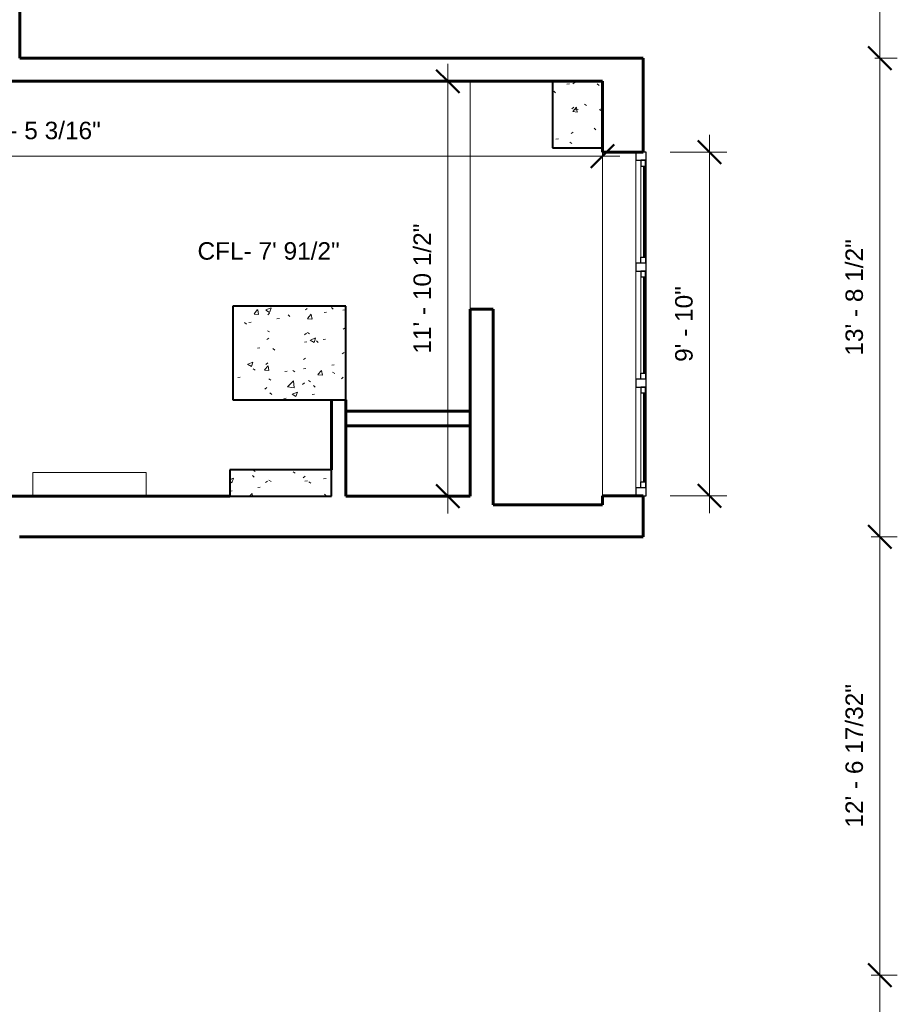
# Model space of a CAD drawing. Header units: inches. Extents: x -1858 to 52, y -52 to 865.
# Tile 10 of 11: x -249 to 52, y 210 to 548. Entities that reach past the tile are written whole.
import ezdxf

# ---------------------------------------------------------------- set-up
doc = ezdxf.new("R2010")
doc.units = ezdxf.units.IN
doc.header["$MEASUREMENT"] = 0
for name, color, linetype, lineweight in [('A-ANNO-DIMS', 211, 'Continuous', 9), ('A-ANNO-DIMS-64', 211, 'Continuous', 9), ('A-FLOR', 192, 'Continuous', 18), ('A-GLAZ', 151, 'Continuous', 18), ('A-GLAZ-CWMG', 51, 'Continuous', 9), ('A-WALL', 113, 'Continuous', 18), ('G-ANNO-TEXT', 231, 'Continuous', 9), ('I-WALL', 2, 'Continuous', 18), ('M-EQPM', 50, 'Continuous', 9), ('S-COLS', 52, 'Continuous', 9)]:
    doc.layers.add(name, color=color, linetype=linetype, lineweight=lineweight)
doc.styles.add('Arial', font='arial.ttf', dxfattribs={"height": 6})
doc.dimstyles.new('Linear_-_3_32__Arial', dxfattribs={"dimscale": 12, "dimtxt": 6.121556, "dimasz": 0.666667, "dimexe": 0.5, "dimexo": 0.333333, "dimgap": 0.333333, "dimtad": 1, "dimdec": 5, "dimrnd": 0.03125, "dimzin": 1, "dimdsep": 46, "dimlunit": 4, "dimtxsty": 'Arial', "dimblk1": 'OBLIQUE', "dimblk2": 'OBLIQUE', "dimsah": 1, "dimcen": 0.09, "dimdle": 0.5, "dimazin": 0, "dimtfac": 1, "dimtdec": 4, "dimtix": 1, "dimtmove": 0, "dimatfit": 3, "dimfxl": 1, "dimtvp": 1, "dimtfill": 1, "dimfrac": 2, "dimtolj": 1, "dimtzin": 0, "dimarcsym": 2})

# ---------------------------------------------------------------- blocks, each defined once
blk = doc.blocks.new('Concrete-Rectangular-Column - 10_5_ x 2_ 3-407906-GFL')
at = {"layer": 'S-COLS'}
h = blk.add_hatch(dxfattribs=at)
h.set_pattern_fill('FP_2', color=256, style=0, pattern_type=2)
h.set_pattern_definition([(50, (156.497, -433.791), (18.36206, -1.60683), [1.92, -21.12]), (355, (156.497, -433.791), (-3.55226, 19.2559), [1.536, -16.896]), (100.451, (158.027, -433.925), (14.8102, 17.6493), [1.632, -17.949]), (46.184, (156.497, -428.67), (27.3212, -4.2376), [2.88, -31.68]), (96.636, (158.774, -429.024), (23.9275, 24.9372), [2.448, -26.924]), (351.184, (156.497, -428.67), (23.9276, 24.9374), [2.304, -25.344]), (21, (159.057, -429.951), (15.2808, -10.30746), [1.92, -21.12]), (326, (159.057, -429.951), (6.22856, 18.5637), [1.536, -16.896]), (71.451, (160.331, -430.81), (21.50985, 8.2563), [1.632, -17.949]), (37.5, (156.497, -433.791), (0.311095, 8.52254), [0.8448, -15.846, 0.8448, -16.307, -16.96]), (37.5, (156.497, -433.791), (0.311095, 8.52254), [-33.843, 0.8448, -16.115]), (7.5, (156.497, -433.791), (6.73464, 10.09743), [0.8448, -8.934, 0.8448, -15.462, -6.464]), (7.5, (156.497, -433.791), (6.73464, 10.09743), [-26.086, 0.8448, -5.619]), (327.5, (150.788, -433.791), (13.66611, -0.57719), [0.8448, -5.555, 0.8448, -19.123, -26.496]), (327.5, (150.788, -433.791), (13.66611, -0.57719), [-26.368, 0.8448, -25.651]), (317.5, (148.228, -433.791), (14.92985, 2.56286), [0.8448, -7.475, 0.8448, -12.416, -18.816]), (317.5, (148.228, -433.791), (14.92985, 2.56286), [-21.581, 0.8448, -17.971])])
h.paths.add_polyline_path([(19.4375, -16.125), (19.4375, 16.125), (-19.4375, 16.125), (-19.4375, -16.125)])
at = {"layer": 'S-COLS', "lineweight": 40}
for p, q in [((19.4375, 16.125), (-19.4375, 16.125)), ((-19.4375, 16.125), (-19.4375, -16.125)), ((19.4375, -16.125), (19.4375, 16.125)), ((-19.4375, -16.125), (19.4375, -16.125))]:
    blk.add_line(p, q, dxfattribs=at)
blk = doc.blocks.new('Concrete-Rectangular-Column - 10_5_ x 2_ 4-408133-GFL')
at = {"layer": 'S-COLS'}
h = blk.add_hatch(dxfattribs=at)
h.set_pattern_fill('FP_3', color=256, style=0, pattern_type=2)
h.set_pattern_definition([(320, (-389.153, -159.466), (-1.60683, -18.36206), [1.92, -21.12]), (265, (-389.153, -159.466), (19.2559, 3.55226), [1.536, -16.896]), (10.451, (-389.287, -160.996), (17.6493, -14.8102), [1.632, -17.949]), (316.184, (-384.033, -159.466), (-4.2376, -27.3212), [2.88, -31.68]), (6.636, (-384.386, -161.743), (24.9372, -23.9275), [2.448, -26.924]), (261.184, (-384.033, -159.466), (24.9374, -23.9276), [2.304, -25.344]), (291, (-385.313, -162.026), (-10.30746, -15.2808), [1.92, -21.12]), (236, (-385.313, -162.026), (18.5637, -6.2286), [1.536, -16.896]), (341.451, (-386.172, -163.299), (8.2563, -21.50985), [1.632, -17.949]), (307.5, (-389.153, -159.466), (8.52254, -0.3111), [0.8448, -15.846, 0.8448, -16.307, -16.96]), (307.5, (-389.153, -159.466), (8.52254, -0.3111), [-33.843, 0.8448, -16.115]), (277.5, (-389.153, -159.466), (10.09743, -6.73464), [0.8448, -8.934, 0.8448, -15.462, -6.464]), (277.5, (-389.153, -159.466), (10.09743, -6.73464), [-26.086, 0.8448, -5.619]), (237.5, (-389.153, -153.757), (-0.57719, -13.66611), [0.8448, -5.555, 0.8448, -19.123, -26.496]), (237.5, (-389.153, -153.757), (-0.57719, -13.66611), [-26.368, 0.8448, -25.651]), (227.5, (-389.153, -151.197), (2.56286, -14.92985), [0.8448, -7.475, 0.8448, -12.416, -18.816]), (227.5, (-389.153, -151.197), (2.56286, -14.92985), [-21.581, 0.8448, -17.971])])
h.paths.add_polyline_path([(-4.54, -17.41), (4.54, -17.41), (4.54, 17.41), (-4.54, 17.41)])
at = {"layer": 'S-COLS', "lineweight": 40}
for p, q in [((4.54, 17.41), (-4.54, 17.41)), ((-4.54, 17.41), (-4.54, -17.41)), ((4.54, -17.41), (4.54, 17.41)), ((-4.54, -17.41), (4.54, -17.41))]:
    blk.add_line(p, q, dxfattribs=at)
blk = doc.blocks.new('Radiator - Hydronic Fin Tube - 0-1_4_ NPT-485775-GFL')
at = {"layer": 'M-EQPM'}
for p, q in [((-36, 7), (-36, 15.125)), ((-36, 15.125), (3, 15.125)), ((3, 15.125), (3, 7))]:
    blk.add_line(p, q, dxfattribs=at)
blk = doc.blocks.new('Curtain Wall-Awning - Curtain Wall-Awning 2-487000-GFL')
at = {"layer": 'A-GLAZ', "lineweight": 30}
for p, q in [((-15.67, 1.5), (-17.67, 1.5)), ((-17.67, 1.5), (-17.67, 0)), ((-17.67, 0), (-17.67, 1.5)), ((-15.67, 0), (-15.67, 1.5)), ((15.67, 0), (15.67, 1.5)), ((15.67, 1.5), (17.67, 1.5)), ((17.67, 1.5), (17.67, 0)), ((17.67, 1.5), (17.67, 0)), ((-17.67, 0), (-15.67, 0)), ((17.67, 0), (15.67, 0))]:
    blk.add_line(p, q, dxfattribs=at)
at = {"layer": 'A-GLAZ', "lineweight": 9}
for p, q in [((-17.67, 1.5), (17.67, 1.5)), ((17.67, 0), (-17.67, 0))]:
    blk.add_line(p, q, dxfattribs=at)
at = {"layer": 'A-GLAZ', "lineweight": 40}
blk.add_line((-15.67, 1), (15.67, 1), dxfattribs=at)
blk = doc.blocks.new('Curtain Wall-Awning - Curtain Wall-Awning 2-487099-GFL')
at = {"layer": 'A-GLAZ', "lineweight": 30}
for p, q in [((-16.54, 1.5), (-18.54, 1.5)), ((-18.54, 1.5), (-18.54, 0)), ((-18.54, 0), (-18.54, 1.5)), ((-16.54, 0), (-16.54, 1.5)), ((16.54, 0), (16.54, 1.5)), ((16.54, 1.5), (18.54, 1.5)), ((18.54, 1.5), (18.54, 0)), ((18.54, 1.5), (18.54, 0)), ((-18.54, 0), (-16.54, 0)), ((18.54, 0), (16.54, 0))]:
    blk.add_line(p, q, dxfattribs=at)
at = {"layer": 'A-GLAZ', "lineweight": 9}
for p, q in [((-18.54, 1.5), (18.54, 1.5)), ((18.54, 0), (-18.54, 0))]:
    blk.add_line(p, q, dxfattribs=at)
at = {"layer": 'A-GLAZ', "lineweight": 40}
blk.add_line((-16.54, 1), (16.54, 1), dxfattribs=at)
blk = doc.blocks.new('Curtain Wall-Awning - Curtain Wall-Awning 2-487100-GFL')
at = {"layer": 'A-GLAZ', "lineweight": 30}
for p, q in [((-15.29, 1.5), (-17.29, 1.5)), ((-17.29, 1.5), (-17.29, 0)), ((-17.29, 0), (-17.29, 1.5)), ((-15.29, 0), (-15.29, 1.5)), ((15.29, 0), (15.29, 1.5)), ((15.29, 1.5), (17.29, 1.5)), ((17.29, 1.5), (17.29, 0)), ((17.29, 1.5), (17.29, 0)), ((-17.29, 0), (-15.29, 0)), ((17.29, 0), (15.29, 0))]:
    blk.add_line(p, q, dxfattribs=at)
at = {"layer": 'A-GLAZ', "lineweight": 9}
for p, q in [((-17.29, 1.5), (17.29, 1.5)), ((17.29, 0), (-17.29, 0))]:
    blk.add_line(p, q, dxfattribs=at)
at = {"layer": 'A-GLAZ', "lineweight": 40}
blk.add_line((-15.29, 1), (15.29, 1), dxfattribs=at)
blk = doc.blocks.new('Rectangular Mullion - 2_5_ x 5_ rectangular 2-487003-GFL')
at = {"layer": 'A-GLAZ-CWMG', "lineweight": 30}
for p, q in [((0, 1.75), (-2.75, 1.75)), ((-2.75, 1.75), (-2.75, -1.75)), ((0, -1.75), (0, 1.75)), ((-2.75, -1.75), (0, -1.75))]:
    blk.add_line(p, q, dxfattribs=at)
blk = doc.blocks.new('Rectangular Mullion - 2_5_ x 5_ rectangular 2-487004-GFL')
at = {"layer": 'A-GLAZ-CWMG', "lineweight": 30}
for p, q in [((-2.75, 1.75), (0, 1.75)), ((-2.75, -1.75), (-2.75, 1.75)), ((0, 1.75), (0, -1.75)), ((0, -1.75), (-2.75, -1.75))]:
    blk.add_line(p, q, dxfattribs=at)
blk = doc.blocks.new('Rectangular Mullion - 2_5_ x 5_ rectangular 2-486996-GFL')
at = {"layer": 'A-GLAZ-CWMG'}
for p, q in [((-37.5, 464.67), (-37.5, 500)), ((-34, 464.67), (-34, 500))]:
    blk.add_line(p, q, dxfattribs=at)
blk = doc.blocks.new('Rectangular Mullion - 2_5_ x 5_ rectangular 2-486997-GFL')
at = {"layer": 'A-GLAZ-CWMG', "lineweight": 30}
for p, q in [((-1.25, 1.75), (1.5, 1.75)), ((-1.25, -1.75), (-1.25, 1.75)), ((1.5, 1.75), (1.5, -1.75)), ((1.5, -1.75), (-1.25, -1.75))]:
    blk.add_line(p, q, dxfattribs=at)
blk = doc.blocks.new('Rectangular Mullion - 2_5_ x 5_ rectangular 2-487096-GFL')
at = {"layer": 'A-GLAZ-CWMG'}
for p, q in [((-37.5, 424.83), (-37.5, 461.92)), ((-34, 424.83), (-34, 461.92))]:
    blk.add_line(p, q, dxfattribs=at)
blk = doc.blocks.new('Rectangular Mullion - 2_5_ x 5_ rectangular 2-487097-GFL')
at = {"layer": 'A-GLAZ-CWMG'}
for p, q in [((-37.5, 387.5), (-37.5, 422.08)), ((-34, 387.5), (-34, 422.08))]:
    blk.add_line(p, q, dxfattribs=at)
blk = doc.blocks.new('DIMBLOCK4-GFL')
at = {"layer": 'A-ANNO-DIMS-64', "lineweight": 50, "transparency": 16777216}
for p, q in [((46.25, 220.08), (42.25, 224.08)), ((46.25, 220.08), (50.25, 216.08)), ((46.25, 55.96), (42.25, 59.96)), ((46.25, 55.96), (50.25, 51.96))]:
    blk.add_line(p, q, dxfattribs=at)
at = {"layer": 'A-ANNO-DIMS-64', "transparency": 16777216}
for p, q in [((46.25, 220.08), (43.31, 220.08)), ((46.25, 55.96), (46.25, 220.08)), ((46.25, 220.08), (52.25, 220.08)), ((46.25, 55.96), (41.21, 55.96)), ((46.25, 55.96), (52.25, 55.96))]:
    blk.add_line(p, q, dxfattribs=at)
at = {"layer": 'A-ANNO-DIMS-64', "color": 0, "transparency": 16777216, "insert": (34.46, 118.05), "char_height": 6, "width": 47.9177, "attachment_point": 1, "rotation": 90, "line_spacing_factor": 0.941778, "style": 'Arial', "bg_fill": 3, "box_fill_scale": 1.25, "bg_fill_color": 256, "bg_fill_true_color": 13158600, "bg_fill_transparency": 0}
blk.add_mtext('13\' - 8 1/8"', dxfattribs=at)
blk = doc.blocks.new('_Oblique')
at = {"color": 0, "linetype": 'ByBlock', "lineweight": -2}
blk.add_line((-0.5, -0.5), (0.5, 0.5), dxfattribs=at)
blk = doc.blocks.new('DIMBLOCK5-GFL')
at = {"layer": 'A-ANNO-DIMS-64', "lineweight": 50, "transparency": 16777216}
for p, q in [((46.25, 370.62), (42.25, 374.62)), ((46.25, 370.62), (50.25, 366.62)), ((46.25, 220.08), (42.25, 224.08)), ((46.25, 220.08), (50.25, 216.08))]:
    blk.add_line(p, q, dxfattribs=at)
at = {"layer": 'A-ANNO-DIMS-64', "transparency": 16777216}
for p, q in [((46.25, 370.62), (43.31, 370.62)), ((46.25, 220.08), (46.25, 370.62)), ((46.25, 370.62), (52.25, 370.62)), ((46.25, 220.08), (43.31, 220.08)), ((46.25, 220.08), (52.25, 220.08))]:
    blk.add_line(p, q, dxfattribs=at)
at = {"layer": 'A-ANNO-DIMS-64', "color": 0, "transparency": 16777216, "insert": (34.46, 270.77), "char_height": 6, "width": 58.993, "attachment_point": 1, "rotation": 90, "line_spacing_factor": 0.941778, "style": 'Arial', "bg_fill": 3, "box_fill_scale": 1.25, "bg_fill_color": 256, "bg_fill_true_color": 13158600, "bg_fill_transparency": 0}
blk.add_mtext('12\' - 6 17/32"', dxfattribs=at)
blk = doc.blocks.new('DIMBLOCK6-GFL')
at = {"layer": 'A-ANNO-DIMS-64', "lineweight": 50, "transparency": 16777216}
for p, q in [((46.25, 535.12), (42.25, 539.12)), ((46.25, 535.12), (50.25, 531.12)), ((46.25, 370.62), (42.25, 374.62)), ((46.25, 370.62), (50.25, 366.62))]:
    blk.add_line(p, q, dxfattribs=at)
at = {"layer": 'A-ANNO-DIMS-64', "transparency": 16777216}
for p, q in [((46.25, 535.12), (44.58, 535.12)), ((46.25, 370.62), (46.25, 535.12)), ((46.25, 535.12), (52.25, 535.12)), ((46.25, 370.62), (43.31, 370.62)), ((46.25, 370.62), (52.25, 370.62))]:
    blk.add_line(p, q, dxfattribs=at)
at = {"layer": 'A-ANNO-DIMS-64', "color": 0, "transparency": 16777216, "insert": (34.46, 432.9), "char_height": 6, "width": 47.9177, "attachment_point": 1, "rotation": 90, "line_spacing_factor": 0.941778, "style": 'Arial', "bg_fill": 3, "box_fill_scale": 1.25, "bg_fill_color": 256, "bg_fill_true_color": 13158600, "bg_fill_transparency": 0}
blk.add_mtext('13\' - 8 1/2"', dxfattribs=at)
blk = doc.blocks.new('DIMBLOCK7-GFL')
at = {"layer": 'A-ANNO-DIMS-64', "lineweight": 50, "transparency": 16777216}
for p, q in [((46.25, 707.14), (42.25, 711.14)), ((46.25, 707.14), (50.25, 703.14)), ((46.25, 535.12), (42.25, 539.12)), ((46.25, 535.12), (50.25, 531.12))]:
    blk.add_line(p, q, dxfattribs=at)
at = {"layer": 'A-ANNO-DIMS-64', "transparency": 16777216}
for p, q in [((46.25, 707.14), (43.39, 707.14)), ((46.25, 535.12), (46.25, 707.14)), ((46.25, 707.14), (52.25, 707.14)), ((46.25, 535.12), (44.58, 535.12)), ((46.25, 535.12), (52.25, 535.12))]:
    blk.add_line(p, q, dxfattribs=at)
at = {"layer": 'A-ANNO-DIMS-64', "color": 0, "transparency": 16777216, "insert": (34.46, 598.86), "char_height": 6, "width": 53.4553, "attachment_point": 1, "rotation": 90, "line_spacing_factor": 0.941778, "style": 'Arial', "bg_fill": 3, "box_fill_scale": 1.25, "bg_fill_color": 256, "bg_fill_true_color": 13158600, "bg_fill_transparency": 0}
blk.add_mtext('14\' - 4 1/32"', dxfattribs=at)
blk = doc.blocks.new('DIMBLOCK26-GFL')
at = {"layer": 'A-ANNO-DIMS-64', "lineweight": 50, "transparency": 16777216}
for p, q in [((-438.19, 501.45), (-434.19, 505.45)), ((-49, 501.45), (-45, 505.45)), ((-438.19, 501.45), (-442.19, 497.45)), ((-49, 501.45), (-53, 497.45))]:
    blk.add_line(p, q, dxfattribs=at)
at = {"layer": 'A-ANNO-DIMS-64', "transparency": 16777216}
for p, q in [((-444.19, 501.45), (-43, 501.45)), ((-438.19, 501.45), (-438.19, 503.11)), ((-438.19, 501.45), (-438.19, 495.45)), ((-49, 501.45), (-49, 503.11)), ((-49, 501.45), (-49, 495.45))]:
    blk.add_line(p, q, dxfattribs=at)
at = {"layer": 'A-ANNO-DIMS-64', "color": 0, "transparency": 16777216, "insert": (-265.87, 513.24), "char_height": 6, "width": 53.4553, "attachment_point": 1, "line_spacing_factor": 0.941778, "style": 'Arial', "bg_fill": 3, "box_fill_scale": 1.25, "bg_fill_color": 256, "bg_fill_true_color": 13158600, "bg_fill_transparency": 0}
blk.add_mtext('32\' - 5 3/16"', dxfattribs=at)
blk = doc.blocks.new('DIMBLOCK27-GFL')
at = {"layer": 'A-ANNO-DIMS-64', "lineweight": 50, "transparency": 16777216}
for p, q in [((-102.08, 527.12), (-106.08, 531.12)), ((-102.08, 527.12), (-98.08, 523.12)), ((-102.08, 384.62), (-106.08, 388.62)), ((-102.08, 384.62), (-98.08, 380.62))]:
    blk.add_line(p, q, dxfattribs=at)
at = {"layer": 'A-ANNO-DIMS-64', "transparency": 16777216}
for p, q in [((-102.08, 533.12), (-102.08, 378.62)), ((-102.08, 527.12), (-108.08, 527.12)), ((-102.08, 527.12), (-100.43, 527.12)), ((-102.08, 384.62), (-108.08, 384.62)), ((-102.08, 384.62), (-100.43, 384.62))]:
    blk.add_line(p, q, dxfattribs=at)
at = {"layer": 'A-ANNO-DIMS-64', "color": 0, "transparency": 16777216, "insert": (-113.87, 433.59), "char_height": 6, "width": 53.4553, "attachment_point": 1, "rotation": 90, "line_spacing_factor": 0.941778, "style": 'Arial', "bg_fill": 3, "box_fill_scale": 1.25, "bg_fill_color": 256, "bg_fill_true_color": 13158600, "bg_fill_transparency": 0}
blk.add_mtext('11\' - 10 1/2"', dxfattribs=at)
blk = doc.blocks.new('DIMBLOCK30-GFL')
at = {"layer": 'A-ANNO-DIMS-64', "transparency": 16777216}
for p, q in [((-12.23, 508.75), (-12.23, 378.75)), ((-12.23, 502.75), (-25.75, 502.75)), ((-12.23, 502.75), (-6.23, 502.75)), ((-12.23, 384.75), (-25.75, 384.75)), ((-12.23, 384.75), (-6.23, 384.75))]:
    blk.add_line(p, q, dxfattribs=at)
at = {"layer": 'A-ANNO-DIMS-64', "lineweight": 50, "transparency": 16777216}
for p, q in [((-12.23, 502.75), (-16.23, 506.75)), ((-12.23, 502.75), (-8.23, 498.75)), ((-12.23, 384.75), (-16.23, 388.75)), ((-12.23, 384.75), (-8.23, 380.75))]:
    blk.add_line(p, q, dxfattribs=at)
at = {"layer": 'A-ANNO-DIMS-64', "color": 0, "transparency": 16777216, "insert": (-24.02, 430.75), "char_height": 6, "width": 31.1917, "attachment_point": 1, "rotation": 90, "line_spacing_factor": 0.941778, "style": 'Arial', "bg_fill": 3, "box_fill_scale": 1.25, "bg_fill_color": 256, "bg_fill_true_color": 13158600, "bg_fill_transparency": 0}
blk.add_mtext('9\' - 10"', dxfattribs=at)

msp = doc.modelspace()

# ---------------------------------------------------------------- hatches: boundary and pattern name
at = {"layer": 'S-COLS'}
h = msp.add_hatch(dxfattribs=at)
h.set_pattern_fill('FP_1', color=256, style=0, pattern_type=2)
h.set_pattern_definition([(50, (0, 0), (18.36206, -1.60683), [1.92, -21.12]), (355, (0, 0), (-3.55226, 19.2559), [1.536, -16.896]), (100.451, (1.53, -0.134), (14.8102, 17.6493), [1.632, -17.949]), (46.184, (0, 5.12), (27.32125, -4.2376), [2.88, -31.68]), (96.636, (2.277, 4.767), (23.9275, 24.9372), [2.448, -26.924]), (351.184, (0, 5.12), (23.9276, 24.9374), [2.304, -25.344]), (21, (2.56, 3.84), (15.2808, -10.30746), [1.92, -21.12]), (326, (2.56, 3.84), (6.22856, 18.56374), [1.536, -16.896]), (71.451, (3.833, 2.981), (21.50985, 8.2563), [1.632, -17.949]), (37.5, (0, 0), (0.311095, 8.52254), [0.8448, -15.846, 0.8448, -16.307, -16.96]), (37.5, (0, 0), (0.311095, 8.52254), [-33.843, 0.8448, -16.115]), (7.5, (0, 0), (6.73464, 10.09743), [0.8448, -8.934, 0.8448, -15.462, -6.464]), (7.5, (0, 0), (6.73464, 10.09743), [-26.086, 0.8448, -5.619]), (327.5, (-5.709, 0), (13.66611, -0.57719), [0.8448, -5.555, 0.8448, -19.123, -26.496]), (327.5, (-5.709, 0), (13.66611, -0.57719), [-26.368, 0.8448, -25.651]), (317.5, (-8.269, 0), (14.92985, 2.56286), [0.8448, -7.475, 0.8448, -12.416, -18.816]), (317.5, (-8.269, 0), (14.92985, 2.56286), [-21.581, 0.8448, -17.971])])
h.paths.add_polyline_path([(-49.004179, 504.274166), (-49.004179, 527.117916), (-66.097929, 527.117916), (-66.097929, 504.274166)])

# ---------------------------------------------------------------- linework, layer by layer
at = {"layer": 'A-FLOR'}
msp.add_line((-94.457477, 527.117916), (-94.457477, 448.804207), dxfattribs=at)
at = {"layer": 'A-WALL', "lineweight": 60}
for p, q in [((-249.026503, 535.117916), (-249.026503, 707.140982)), ((-35.004179, 535.117916), (-249.026503, 535.117916)), ((-35.004179, 502.749832), (-35.004179, 535.117916)), ((-263.026503, 527.117916), (-49.004179, 527.117916)), ((-49.004179, 527.117916), (-49.004179, 502.749832)), ((-49.004179, 502.749832), (-35.004179, 502.749832)), ((-94.457477, 448.804207), (-94.457477, 384.617916)), ((-86.457477, 448.804207), (-94.457477, 448.804207)), ((-86.457477, 381.617916), (-86.457477, 448.804207)), ((-176.872176, 384.617916), (-263.107197, 384.617916)), ((-94.457477, 384.617916), (-137.059676, 384.617916)), ((-49.004179, 384.749832), (-49.004179, 381.617916)), ((-35.004179, 384.749832), (-49.004179, 384.749832)), ((-35.004179, 370.617916), (-35.004179, 384.749832)), ((-49.004179, 381.617916), (-86.457477, 381.617916)), ((-249.107197, 370.617916), (-35.004179, 370.617916))]:
    msp.add_line(p, q, dxfattribs=at)
at = {"layer": 'A-WALL'}
msp.add_line((-49.004179, 384.749832), (-49.004179, 502.749832), dxfattribs=at)
at = {"layer": 'I-WALL', "lineweight": 60}
for p, q in [((-142.059676, 417.666026), (-142.059676, 393.688228)), ((-137.059676, 384.617916), (-137.059676, 417.666026)), ((-94.457477, 413.804207), (-137.059676, 413.804207)), ((-137.059676, 408.804207), (-94.457477, 408.804207))]:
    msp.add_line(p, q, dxfattribs=at)
at = {"layer": 'S-COLS', "lineweight": 40}
for p, q in [((-49.004179, 527.117916), (-66.097929, 527.117916)), ((-66.097929, 527.117916), (-66.097929, 504.274166)), ((-49.004179, 504.274166), (-49.004179, 527.117916)), ((-66.097929, 504.274166), (-49.004179, 504.274166))]:
    msp.add_line(p, q, dxfattribs=at)

# ---------------------------------------------------------------- block references
at = {"layer": 'A-GLAZ', "rotation": 269.9999999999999}
for name, p in [('Curtain Wall-Awning - Curtain Wall-Awning 2-487000-GFL', (-35.754179, 482.333165)), ('Curtain Wall-Awning - Curtain Wall-Awning 2-487099-GFL', (-35.754179, 443.374832)), ('Curtain Wall-Awning - Curtain Wall-Awning 2-487100-GFL', (-35.754179, 404.791498))]:
    msp.add_blockref(name, p, dxfattribs=at)
at = {"layer": 'A-GLAZ-CWMG', "rotation": 89.99999999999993}
msp.add_blockref('Rectangular Mullion - 2_5_ x 5_ rectangular 2-487003-GFL', (-35.754179, 502.749832), dxfattribs=at)
at = {"layer": 'A-GLAZ-CWMG'}
for name in ['Rectangular Mullion - 2_5_ x 5_ rectangular 2-486996-GFL', 'Rectangular Mullion - 2_5_ x 5_ rectangular 2-487096-GFL', 'Rectangular Mullion - 2_5_ x 5_ rectangular 2-487097-GFL']:
    msp.add_blockref(name, (0, 0), dxfattribs=at)
at = {"layer": 'A-GLAZ-CWMG', "extrusion": (0, 0, -1), "rotation": 270.0000000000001}
for name, p in [('Rectangular Mullion - 2_5_ x 5_ rectangular 2-486997-GFL', (35.754179, 463.416498)), ('Rectangular Mullion - 2_5_ x 5_ rectangular 2-486997-GFL', (35.754179, 423.583165)), ('Rectangular Mullion - 2_5_ x 5_ rectangular 2-487004-GFL', (35.754179, 384.749832))]:
    msp.add_blockref(name, p, dxfattribs=at)
at = {"layer": 'M-EQPM'}
msp.add_blockref('Radiator - Hydronic Fin Tube - 0-1_4_ NPT-485775-GFL', (-208.607197, 377.617916), dxfattribs=at)
at = {"layer": 'S-COLS'}
msp.add_blockref('Concrete-Rectangular-Column - 10_5_ x 2_ 3-407906-GFL', (-156.497176, 433.791026), dxfattribs=at)
at = {"layer": 'S-COLS', "rotation": 89.99999999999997}
msp.add_blockref('Concrete-Rectangular-Column - 10_5_ x 2_ 4-408133-GFL', (-159.465926, 389.153072), dxfattribs=at)

# ---------------------------------------------------------------- texts
at = {"layer": 'G-ANNO-TEXT', "color": 7, "insert": (-188.017832, 471.860846), "char_height": 6, "width": 59.59, "attachment_point": 1, "style": 'Arial', "bg_fill": 3, "box_fill_scale": 1.25, "bg_fill_color": 256, "bg_fill_true_color": 13158600, "bg_fill_transparency": 0}
msp.add_mtext('CFL- 7\' 91/2"', dxfattribs=at)

# ---------------------------------------------------------------- dimensions: what is measured, and where the dimension line sits
at = {"layer": 'A-ANNO-DIMS'}
for base, p1, p2, override, picture, middle in [((-12.229805, 384.749832), (-29.754179, 502.749832), (-29.754179, 384.749832), {"dimpost": '<>', "dimfxl": 118}, 'DIMBLOCK30-GFL', (-19.293243, 443.749832)), ((46.2537589, 220.0771081), (37.2095264, 55.9565125), (39.3068181, 220.0771081), {"dimpost": '<>', "dimfxl": 164.133996}, 'DIMBLOCK4-GFL', (39.1493932, 138.0168103))]:
    dim = msp.add_linear_dim(base=base, p1=p1, p2=p2, angle=90, dimstyle='Linear_-_3_32__Arial', override=override, dxfattribs=at)
    dim.commit()
    dim.dimension.update_dxf_attribs({"geometry": picture, "text_midpoint": middle})

# ---------------------------------------------------------------- next in the draw order: dimensions: what is measured, and where the dimension line sits
dim = msp.add_linear_dim(base=(-49.0041791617, 501.4533327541), p1=(-438.1871144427, 507.1101870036), p2=(-49.0041791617, 507.1101870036), dimstyle='Linear_-_3_32__Arial', override={"dimpost": '<>', "dimfxl": 389.182935}, dxfattribs=at)
dim.commit()
dim.dimension.update_dxf_attribs({"geometry": 'DIMBLOCK26-GFL', "text_midpoint": (-243.5956468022, 508.5576983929)})
dim = msp.add_linear_dim(base=(46.253759, 370.617916), p1=(39.306818, 220.077108), p2=(39.313428, 370.617916), angle=90, dimstyle='Linear_-_3_32__Arial', override={"dimpost": '<>', "dimfxl": 150.540808}, dxfattribs=at)
dim.commit()
dim.dimension.update_dxf_attribs({"geometry": 'DIMBLOCK5-GFL', "text_midpoint": (39.149393, 295.347512)})

# ---------------------------------------------------------------- next in the draw order: dimensions: what is measured, and where the dimension line sits
for base, p1, p2, override, picture, middle in [((46.253759, 535.117916), (39.313428, 370.617916), (40.576055, 535.117916), {"dimpost": '<>', "dimfxl": 164.504846}, 'DIMBLOCK6-GFL', (39.149393, 452.867916)), ((-102.082334, 384.617916), (-96.42548, 527.117916), (-96.42548, 384.617916), {"dimpost": '<>', "dimfxl": 142.5}, 'DIMBLOCK27-GFL', (-109.184653, 455.867916))]:
    dim = msp.add_linear_dim(base=base, p1=p1, p2=p2, angle=90, dimstyle='Linear_-_3_32__Arial', override=override, dxfattribs=at)
    dim.commit()
    dim.dimension.update_dxf_attribs({"geometry": picture, "text_midpoint": middle})

# ---------------------------------------------------------------- next in the draw order: dimensions: what is measured, and where the dimension line sits
dim = msp.add_linear_dim(base=(46.253759, 707.140982), p1=(40.576055, 535.117916), p2=(39.387511, 707.140982), angle=90, dimstyle='Linear_-_3_32__Arial', override={"dimpost": '<>', "dimfxl": 172.027172}, dxfattribs=at)
dim.commit()
dim.dimension.update_dxf_attribs({"geometry": 'DIMBLOCK7-GFL', "text_midpoint": (39.149393, 621.129449)})

doc.saveas('drawing.dxf')
